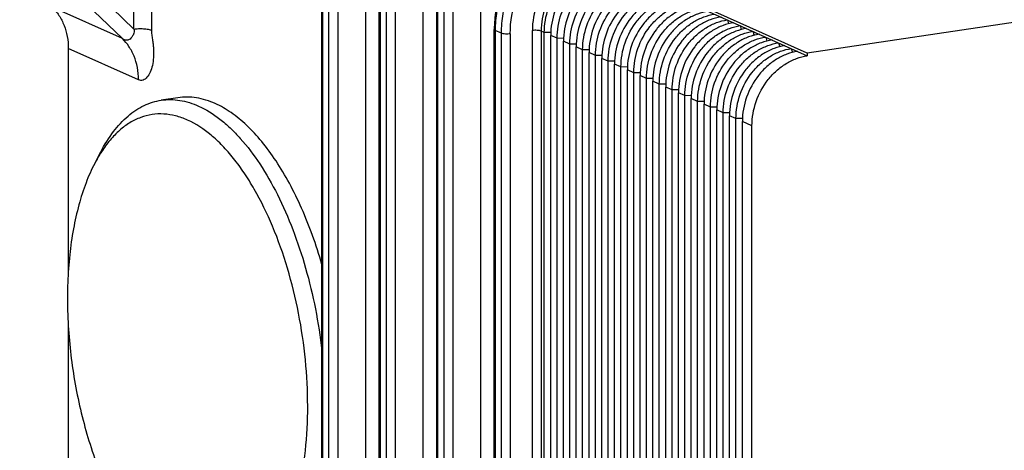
# Model space of a CAD drawing. Header units: millimetres. Extents: x 0 to 559, y 0 to 432.
# Tile 3 of 12: x 114 to 191, y 100 to 134. Entities that reach past the tile are written whole.
import ezdxf

# ---------------------------------------------------------------- set-up
doc = ezdxf.new("R2010")
doc.units = ezdxf.units.MM
doc.header["$LTSCALE"] = 30.734
doc.layers.get('0').update_dxf_attribs({"linetype": 'CONTINUOUS'})

msp = doc.modelspace()

# ---------------------------------------------------------------- linework, layer by layer
at = {"color": 7, "linetype": 'CONTINUOUS'}
for p, q in [((122.784, 132.774), (122.784, 146.376)), ((124.15, 146.281), (124.15, 132.679)), ((122.784, 132.774), (114.959, 140.332)), ((240.432, 140.587), (175.48, 130.882)), ((121.882, 132.021), (113.847, 139.782)), ((137.485, 66.341), (137.485, 138.785)), ((137.552, 138.72), (137.552, 66.276)), ((140.9, 138.772), (140.9, 66.328)), ((138.052, 66.052), (138.052, 138.496)), ((138.735, 138.449), (138.735, 66.004)), ((175.48, 130.882), (160.48, 137.606)), ((160.48, 137.413), (175.48, 130.688)), ((141.985, 64.323), (141.985, 136.768)), ((142.052, 136.703), (142.052, 64.259)), ((142.552, 64.035), (142.552, 136.479)), ((143.235, 136.432), (143.235, 63.987)), ((145.4, 136.755), (145.4, 64.311)), ((121.882, 132.021), (116.382, 134.486)), ((146.485, 62.306), (146.485, 134.751)), ((146.552, 134.686), (146.552, 62.241)), ((147.052, 62.017), (147.052, 134.462)), ((147.735, 134.414), (147.735, 61.97)), ((149.9, 134.738), (149.9, 62.293)), ((169.23, 133.49), (169.32, 133.175)), ((150.985, 60.289), (150.985, 132.733)), ((151.052, 132.669), (151.052, 60.224)), ((151.552, 132.444), (151.052, 132.669)), ((153.967, 60.211), (153.967, 132.656)), ((154.65, 132.608), (154.65, 60.164)), ((154.9, 132.496), (154.65, 132.608)), ((170.23, 133.042), (170.32, 132.726)), ((171.23, 132.594), (171.32, 132.278)), ((151.552, 60), (151.552, 132.444)), ((152.235, 132.397), (152.235, 59.953)), ((154.9, 60.052), (154.9, 132.496)), ((155.413, 132.492), (154.9, 132.496)), ((155.4, 59.828), (155.4, 132.272)), ((155.9, 132.048), (155.4, 132.272)), ((155.9, 59.604), (155.9, 132.048)), ((156.413, 132.043), (155.9, 132.048)), ((156.4, 59.38), (156.4, 131.824)), ((156.9, 131.6), (156.4, 131.824)), ((172.23, 132.145), (172.32, 131.83)), ((117.65, 131.261), (117.65, 113.717)), ((123.15, 128.795), (117.65, 131.261)), ((156.9, 59.155), (156.9, 131.6)), ((157.413, 131.595), (156.9, 131.6)), ((157.4, 58.931), (157.4, 131.376)), ((157.9, 131.152), (157.4, 131.376)), ((157.9, 58.707), (157.9, 131.152)), ((158.413, 131.147), (157.9, 131.152)), ((173.23, 131.697), (173.32, 131.381)), ((174.23, 131.249), (174.32, 130.933)), ((158.4, 58.483), (158.4, 130.927)), ((158.9, 130.703), (158.4, 130.927)), ((158.9, 58.259), (158.9, 130.703)), ((159.413, 130.699), (158.9, 130.703)), ((159.4, 58.035), (159.4, 130.479)), ((159.9, 130.255), (159.4, 130.479)), ((159.9, 57.811), (159.9, 130.255)), ((160.413, 130.25), (159.9, 130.255)), ((175.48, 130.882), (175.48, 130.688)), ((160.4, 57.586), (160.4, 130.031)), ((160.9, 129.807), (160.4, 130.031)), ((160.9, 57.362), (160.9, 129.807)), ((161.413, 129.802), (160.9, 129.807)), ((161.4, 57.138), (161.4, 129.583)), ((161.9, 129.358), (161.4, 129.583)), ((161.9, 56.914), (161.9, 129.358)), ((162.413, 129.354), (161.9, 129.358)), ((162.4, 56.69), (162.4, 129.134)), ((162.9, 128.91), (162.4, 129.134)), ((162.9, 56.466), (162.9, 128.91)), ((163.413, 128.905), (162.9, 128.91)), ((163.4, 56.242), (163.4, 128.686)), ((163.9, 128.462), (163.4, 128.686)), ((163.9, 56.017), (163.9, 128.462)), ((164.413, 128.457), (163.9, 128.462)), ((164.4, 55.793), (164.4, 128.238)), ((164.9, 128.014), (164.4, 128.238)), ((164.9, 55.569), (164.9, 128.014)), ((165.413, 128.009), (164.9, 128.014)), ((126.224, 127.4), (124.925, 127.206)), ((165.4, 55.345), (165.4, 127.789)), ((165.9, 127.565), (165.4, 127.789)), ((165.9, 55.121), (165.9, 127.565)), ((166.413, 127.561), (165.9, 127.565)), ((166.4, 54.897), (166.4, 127.341)), ((166.9, 127.117), (166.4, 127.341)), ((166.9, 54.673), (166.9, 127.117)), ((167.413, 127.112), (166.9, 127.117)), ((167.4, 54.448), (167.4, 126.893)), ((167.9, 126.669), (167.4, 126.893)), ((167.9, 54.224), (167.9, 126.669)), ((168.413, 126.664), (167.9, 126.669)), ((168.4, 54), (168.4, 126.445)), ((168.9, 126.22), (168.4, 126.445)), ((168.9, 53.776), (168.9, 126.22)), ((169.413, 126.216), (168.9, 126.22)), ((169.4, 53.552), (169.4, 125.996)), ((169.9, 125.772), (169.4, 125.996)), ((169.9, 53.328), (169.9, 125.772)), ((170.413, 125.767), (169.9, 125.772)), ((170.4, 53.104), (170.4, 125.548)), ((171.15, 125.212), (170.4, 125.548)), ((171.15, 52.767), (171.15, 125.212)), ((119.715, 122.264), (120.194, 123.179)), ((117.65, 109.641), (117.65, 94.685))]:
    msp.add_line(p, q, dxfattribs=at)
for points, knots in [([(157.907, 141.443), (157.443, 141.374), (156.515, 141.13), (155.207, 140.489), (154.009, 139.594), (152.963, 138.479), (152.107, 137.188), (151.47, 135.766), (151.076, 134.268), (150.985, 133.241), (150.985, 132.733)], [0, 0, 0, 0, 0.116711, 0.236949, 0.360653, 0.487248, 0.61575, 0.744915, 0.873412, 1, 1, 1, 1]), ([(157.912, 141.421), (157.455, 141.347), (156.538, 141.097), (155.245, 140.448), (154.057, 139.546), (153.018, 138.425), (152.167, 137.128), (151.534, 135.703), (151.143, 134.203), (151.052, 133.176), (151.052, 132.669)], [0, 0, 0, 0, 0.115618, 0.235323, 0.358959, 0.48581, 0.614748, 0.744389, 0.873263, 1, 1, 1, 1]), ([(151.552, 132.444), (151.552, 132.955), (151.644, 133.988), (152.04, 135.497), (152.681, 136.93), (153.542, 138.232), (154.592, 139.354), (155.791, 140.253), (157.096, 140.895), (158.02, 141.138), (158.48, 141.207)], [0, 0, 0, 0, 0.126818, 0.25578, 0.385496, 0.514476, 0.641322, 0.764901, 0.884506, 1, 1, 1, 1]), ([(152.235, 132.397), (152.235, 133.36), (152.583, 135.308), (153.767, 137.466), (155.085, 138.874), (156.21, 139.718), (157.432, 140.32), (158.299, 140.548), (158.73, 140.612)], [0, 0, 0, 0, 0.255327, 0.513606, 0.64068, 0.764481, 0.8843, 1, 1, 1, 1]), ([(158.73, 138.68), (158.414, 138.633), (157.779, 138.466), (156.882, 138.024), (156.057, 137.406), (155.091, 136.373), (154.222, 134.791), (153.967, 133.362), (153.967, 132.656)], [0, 0, 0, 0, 0.1157, 0.235519, 0.35932, 0.486394, 0.744673, 1, 1, 1, 1]), ([(158.98, 138.085), (158.693, 138.042), (158.115, 137.89), (157.3, 137.489), (156.55, 136.927), (155.672, 135.988), (154.882, 134.549), (154.65, 133.25), (154.65, 132.608)], [0, 0, 0, 0, 0.115702, 0.23552, 0.35932, 0.486394, 0.744673, 1, 1, 1, 1]), ([(154.9, 132.496), (154.9, 133.138), (155.132, 134.437), (155.922, 135.876), (156.8, 136.815), (157.55, 137.377), (158.365, 137.778), (158.943, 137.93), (159.23, 137.973)], [0, 0, 0, 0, 0.255327, 0.513606, 0.64068, 0.76448, 0.884298, 1, 1, 1, 1]), ([(159.73, 137.749), (159.443, 137.706), (158.865, 137.554), (158.05, 137.153), (157.3, 136.591), (156.422, 135.652), (155.632, 134.213), (155.4, 132.914), (155.4, 132.272)], [0, 0, 0, 0, 0.115702, 0.23552, 0.35932, 0.486394, 0.744673, 1, 1, 1, 1]), ([(155.9, 132.048), (155.9, 132.69), (156.132, 133.989), (156.922, 135.428), (157.8, 136.366), (158.55, 136.929), (159.365, 137.33), (159.943, 137.482), (160.23, 137.525)], [0, 0, 0, 0, 0.255327, 0.513606, 0.64068, 0.76448, 0.884298, 1, 1, 1, 1]), ([(160.73, 137.301), (160.443, 137.258), (159.865, 137.106), (159.05, 136.705), (158.3, 136.142), (157.422, 135.203), (156.632, 133.765), (156.4, 132.466), (156.4, 131.824)], [0, 0, 0, 0, 0.115702, 0.23552, 0.35932, 0.486394, 0.744673, 1, 1, 1, 1]), ([(156.9, 131.6), (156.9, 132.242), (157.132, 133.541), (157.922, 134.979), (158.8, 135.918), (159.55, 136.48), (160.365, 136.882), (160.943, 137.034), (161.23, 137.076)], [0, 0, 0, 0, 0.255327, 0.513606, 0.64068, 0.76448, 0.884298, 1, 1, 1, 1]), ([(161.73, 136.852), (161.443, 136.809), (160.865, 136.657), (160.05, 136.256), (159.3, 135.694), (158.422, 134.755), (157.632, 133.317), (157.4, 132.018), (157.4, 131.376)], [0, 0, 0, 0, 0.115702, 0.23552, 0.35932, 0.486394, 0.744673, 1, 1, 1, 1]), ([(157.9, 131.152), (157.9, 131.793), (158.132, 133.093), (158.922, 134.531), (159.8, 135.47), (160.55, 136.032), (161.365, 136.433), (161.943, 136.585), (162.23, 136.628)], [0, 0, 0, 0, 0.255327, 0.513606, 0.64068, 0.76448, 0.884298, 1, 1, 1, 1]), ([(162.73, 136.404), (162.443, 136.361), (161.865, 136.209), (161.05, 135.808), (160.3, 135.246), (159.422, 134.307), (158.632, 132.868), (158.4, 131.569), (158.4, 130.927)], [0, 0, 0, 0, 0.115702, 0.23552, 0.35932, 0.486394, 0.744673, 1, 1, 1, 1]), ([(158.9, 130.703), (158.9, 131.345), (159.132, 132.644), (159.922, 134.083), (160.8, 135.022), (161.55, 135.584), (162.365, 135.985), (162.943, 136.137), (163.23, 136.18)], [0, 0, 0, 0, 0.255327, 0.513606, 0.64068, 0.76448, 0.884298, 1, 1, 1, 1]), ([(163.73, 135.956), (163.443, 135.913), (162.865, 135.761), (162.05, 135.36), (161.3, 134.797), (160.422, 133.859), (159.632, 132.42), (159.4, 131.121), (159.4, 130.479)], [0, 0, 0, 0, 0.115702, 0.23552, 0.35932, 0.486394, 0.744673, 1, 1, 1, 1]), ([(159.9, 130.255), (159.9, 130.897), (160.132, 132.196), (160.922, 133.634), (161.8, 134.573), (162.55, 135.136), (163.365, 135.537), (163.943, 135.689), (164.23, 135.732)], [0, 0, 0, 0, 0.255327, 0.513606, 0.64068, 0.76448, 0.884298, 1, 1, 1, 1]), ([(164.73, 135.507), (164.443, 135.464), (163.865, 135.313), (163.05, 134.911), (162.3, 134.349), (161.422, 133.41), (160.632, 131.972), (160.4, 130.673), (160.4, 130.031)], [0, 0, 0, 0, 0.115702, 0.23552, 0.35932, 0.486394, 0.744673, 1, 1, 1, 1]), ([(160.9, 129.807), (160.9, 130.449), (161.132, 131.748), (161.922, 133.186), (162.8, 134.125), (163.55, 134.687), (164.365, 135.088), (164.943, 135.24), (165.23, 135.283)], [0, 0, 0, 0, 0.255327, 0.513606, 0.64068, 0.76448, 0.884298, 1, 1, 1, 1]), ([(165.73, 135.059), (165.443, 135.016), (164.865, 134.864), (164.05, 134.463), (163.3, 133.901), (162.422, 132.962), (161.632, 131.523), (161.4, 130.224), (161.4, 129.583)], [0, 0, 0, 0, 0.115702, 0.23552, 0.35932, 0.486394, 0.744673, 1, 1, 1, 1]), ([(116.382, 134.486), (116.585, 134.29), (116.952, 133.844), (117.352, 133.061), (117.597, 132.186), (117.65, 131.572), (117.65, 131.261)], [0, 0, 0, 0, 0.237781, 0.483205, 0.737369, 1, 1, 1, 1]), ([(161.9, 129.358), (161.9, 130), (162.132, 131.299), (162.922, 132.738), (163.8, 133.677), (164.55, 134.239), (165.365, 134.64), (165.943, 134.792), (166.23, 134.835)], [0, 0, 0, 0, 0.255327, 0.513606, 0.64068, 0.76448, 0.884298, 1, 1, 1, 1]), ([(166.73, 134.611), (166.443, 134.568), (165.865, 134.416), (165.05, 134.015), (164.3, 133.452), (163.422, 132.514), (162.632, 131.075), (162.4, 129.776), (162.4, 129.134)], [0, 0, 0, 0, 0.115702, 0.23552, 0.35932, 0.486394, 0.744673, 1, 1, 1, 1]), ([(162.9, 128.91), (162.9, 129.552), (163.132, 130.851), (163.922, 132.29), (164.8, 133.228), (165.55, 133.791), (166.365, 134.192), (166.943, 134.344), (167.23, 134.387)], [0, 0, 0, 0, 0.255327, 0.513606, 0.64068, 0.76448, 0.884298, 1, 1, 1, 1]), ([(167.73, 134.163), (167.443, 134.12), (166.865, 133.968), (166.05, 133.567), (165.3, 133.004), (164.422, 132.065), (163.632, 130.627), (163.4, 129.328), (163.4, 128.686)], [0, 0, 0, 0, 0.115702, 0.23552, 0.35932, 0.486394, 0.744673, 1, 1, 1, 1]), ([(163.9, 128.462), (163.9, 129.104), (164.132, 130.403), (164.922, 131.841), (165.8, 132.78), (166.55, 133.342), (167.365, 133.744), (167.943, 133.895), (168.23, 133.938)], [0, 0, 0, 0, 0.255327, 0.513606, 0.64068, 0.76448, 0.884298, 1, 1, 1, 1]), ([(168.73, 133.714), (168.443, 133.671), (167.865, 133.519), (167.05, 133.118), (166.3, 132.556), (165.422, 131.617), (164.632, 130.179), (164.4, 128.88), (164.4, 128.238)], [0, 0, 0, 0, 0.115702, 0.23552, 0.35932, 0.486394, 0.744673, 1, 1, 1, 1]), ([(164.9, 128.014), (164.9, 128.655), (165.132, 129.954), (165.922, 131.393), (166.8, 132.332), (167.55, 132.894), (168.365, 133.295), (168.943, 133.447), (169.23, 133.49)], [0, 0, 0, 0, 0.255327, 0.513606, 0.64068, 0.76448, 0.884298, 1, 1, 1, 1]), ([(122.784, 132.774), (122.796, 132.735), (122.809, 132.658), (122.802, 132.521), (122.761, 132.378), (122.693, 132.241), (122.606, 132.11), (122.501, 131.996), (122.369, 131.911), (122.238, 131.885), (122.109, 131.909), (122.007, 131.955), (121.932, 131.996), (121.897, 132.014), (121.882, 132.021)], [0, 0, 0, 0, 0.080037, 0.150224, 0.269078, 0.367207, 0.449104, 0.575925, 0.670264, 0.750198, 0.832068, 0.923412, 0.967317, 1, 1, 1, 1]), ([(122.784, 132.774), (122.901, 132.791), (123.155, 132.813), (123.53, 132.807), (123.834, 132.772), (124.035, 132.723), (124.116, 132.695), (124.15, 132.679)], [0, 0, 0, 0, 0.257164, 0.550268, 0.814735, 0.91861, 1, 1, 1, 1]), ([(124.15, 132.679), (124.15, 132.62), (124.159, 132.501), (124.191, 132.264), (124.239, 131.968), (124.287, 131.612), (124.329, 131.143), (124.333, 130.577), (124.251, 129.949), (124.086, 129.417), (123.876, 129.06), (123.67, 128.864), (123.507, 128.771), (123.325, 128.739), (123.206, 128.77), (123.15, 128.795)], [0, 0, 0, 0, 0.039191, 0.078876, 0.15832, 0.237714, 0.31666, 0.469933, 0.61108, 0.734176, 0.83666, 0.880776, 0.921014, 0.959373, 1, 1, 1, 1]), ([(151.052, 132.669), (151.042, 132.673), (151.025, 132.682), (150.999, 132.7), (150.985, 132.721), (150.985, 132.733)], [0, 0, 0, 0, 0.337698, 0.611377, 1, 1, 1, 1]), ([(154.65, 132.608), (154.609, 132.627), (154.508, 132.652), (154.341, 132.672), (154.155, 132.675), (154.028, 132.665), (153.967, 132.656)], [0, 0, 0, 0, 0.194193, 0.449584, 0.731482, 1, 1, 1, 1]), ([(169.73, 133.266), (169.443, 133.223), (168.865, 133.071), (168.05, 132.67), (167.3, 132.108), (166.422, 131.169), (165.632, 129.73), (165.4, 128.431), (165.4, 127.789)], [0, 0, 0, 0, 0.115702, 0.23552, 0.35932, 0.486394, 0.744673, 1, 1, 1, 1]), ([(165.9, 127.565), (165.9, 128.207), (166.132, 129.506), (166.922, 130.945), (167.8, 131.883), (168.55, 132.446), (169.365, 132.847), (169.943, 132.999), (170.23, 133.042)], [0, 0, 0, 0, 0.255327, 0.513606, 0.64068, 0.76448, 0.884298, 1, 1, 1, 1]), ([(170.73, 132.818), (170.443, 132.775), (169.865, 132.623), (169.05, 132.222), (168.3, 131.659), (167.422, 130.721), (166.632, 129.282), (166.4, 127.983), (166.4, 127.341)], [0, 0, 0, 0, 0.115702, 0.23552, 0.35932, 0.486394, 0.744673, 1, 1, 1, 1]), ([(166.9, 127.117), (166.9, 127.759), (167.132, 129.058), (167.922, 130.496), (168.8, 131.435), (169.55, 131.998), (170.365, 132.399), (170.943, 132.551), (171.23, 132.594)], [0, 0, 0, 0, 0.255327, 0.513606, 0.64068, 0.76448, 0.884298, 1, 1, 1, 1]), ([(123.15, 128.795), (123.15, 129.122), (123.092, 129.76), (122.831, 130.651), (122.426, 131.414), (122.071, 131.838), (121.882, 132.021)], [0, 0, 0, 0, 0.27577, 0.536719, 0.778576, 1, 1, 1, 1]), ([(152.235, 132.397), (152.174, 132.388), (152.047, 132.378), (151.862, 132.38), (151.694, 132.4), (151.593, 132.426), (151.552, 132.444)], [0, 0, 0, 0, 0.268518, 0.550416, 0.805807, 1, 1, 1, 1]), ([(171.73, 132.369), (171.443, 132.326), (170.865, 132.175), (170.05, 131.773), (169.3, 131.211), (168.422, 130.272), (167.632, 128.834), (167.4, 127.535), (167.4, 126.893)], [0, 0, 0, 0, 0.115702, 0.23552, 0.35932, 0.486394, 0.744673, 1, 1, 1, 1]), ([(167.9, 126.669), (167.9, 127.311), (168.132, 128.61), (168.922, 130.048), (169.8, 130.987), (170.55, 131.549), (171.365, 131.95), (171.943, 132.102), (172.23, 132.145)], [0, 0, 0, 0, 0.255327, 0.513606, 0.64068, 0.76448, 0.884298, 1, 1, 1, 1]), ([(172.73, 131.921), (172.443, 131.878), (171.865, 131.726), (171.05, 131.325), (170.3, 130.763), (169.422, 129.824), (168.632, 128.385), (168.4, 127.086), (168.4, 126.445)], [0, 0, 0, 0, 0.115702, 0.23552, 0.35932, 0.486394, 0.744673, 1, 1, 1, 1]), ([(168.9, 126.22), (168.9, 126.862), (169.132, 128.161), (169.922, 129.6), (170.8, 130.539), (171.55, 131.101), (172.365, 131.502), (172.943, 131.654), (173.23, 131.697)], [0, 0, 0, 0, 0.255327, 0.513606, 0.64068, 0.76448, 0.884298, 1, 1, 1, 1]), ([(173.73, 131.473), (173.443, 131.43), (172.865, 131.278), (172.05, 130.877), (171.3, 130.314), (170.422, 129.376), (169.632, 127.937), (169.4, 126.638), (169.4, 125.996)], [0, 0, 0, 0, 0.115702, 0.23552, 0.35932, 0.486394, 0.744673, 1, 1, 1, 1]), ([(169.9, 125.772), (169.9, 126.414), (170.132, 127.713), (170.922, 129.152), (171.8, 130.09), (172.55, 130.653), (173.365, 131.054), (173.943, 131.206), (174.23, 131.249)], [0, 0, 0, 0, 0.255327, 0.513606, 0.64068, 0.76448, 0.884298, 1, 1, 1, 1]), ([(174.73, 131.025), (174.443, 130.982), (173.865, 130.83), (173.05, 130.429), (172.3, 129.866), (171.422, 128.927), (170.632, 127.489), (170.4, 126.19), (170.4, 125.548)], [0, 0, 0, 0, 0.115702, 0.23552, 0.35932, 0.486394, 0.744673, 1, 1, 1, 1]), ([(171.15, 125.212), (171.15, 125.854), (171.382, 127.153), (172.172, 128.591), (173.05, 129.53), (173.8, 130.092), (174.615, 130.494), (175.193, 130.645), (175.48, 130.688)], [0, 0, 0, 0, 0.255327, 0.513606, 0.64068, 0.76448, 0.884298, 1, 1, 1, 1]), ([(120.194, 123.179), (120.482, 123.729), (121.103, 124.735), (122.077, 125.801), (122.921, 126.438), (123.565, 126.804), (124.234, 127.066), (124.694, 127.172), (124.925, 127.206)], [0, 0, 0, 0, 0.28954, 0.547582, 0.666803, 0.7809, 0.891386, 1, 1, 1, 1]), ([(124.925, 127.206), (125.162, 127.241), (125.647, 127.275), (126.645, 127.192), (127.381, 126.96), (127.851, 126.749)], [0, 0, 0, 0, 0.239858, 0.484063, 1, 1, 1, 1]), ([(129.15, 126.943), (128.68, 127.154), (127.944, 127.386), (126.946, 127.47), (126.461, 127.436), (126.224, 127.4)], [0, 0, 0, 0, 0.515937, 0.760142, 1, 1, 1, 1]), ([(127.851, 126.749), (128.441, 126.485), (129.299, 125.942), (130.347, 125.036), (131.438, 123.903), (132.725, 122.188), (134.09, 119.79), (135.284, 117.058), (136.274, 114.066), (137.032, 110.896), (137.37, 108.72), (137.495, 107.62)], [0, 0, 0, 0, 0.087387, 0.135693, 0.187226, 0.299874, 0.424604, 0.559627, 0.702496, 0.850331, 1, 1, 1, 1]), ([(137.492, 114.379), (137.273, 115.14), (136.795, 116.62), (135.95, 118.738), (135, 120.686), (133.959, 122.436), (132.844, 123.96), (131.669, 125.236), (130.452, 126.244), (129.583, 126.749), (129.15, 126.943)], [0, 0, 0, 0, 0.153416, 0.301054, 0.44135, 0.57298, 0.694939, 0.806649, 0.908092, 1, 1, 1, 1]), ([(126.985, 125.653), (126.682, 125.789), (126.071, 126.008), (125.128, 126.16), (124.2, 126.119), (123.301, 125.886), (122.443, 125.464), (121.636, 124.861), (120.886, 124.086), (120.447, 123.485), (120.237, 123.161)], [0, 0, 0, 0, 0.125615, 0.244354, 0.359433, 0.47452, 0.593285, 0.71894, 0.853956, 1, 1, 1, 1]), ([(126.985, 89.335), (127.282, 89.201), (127.882, 88.986), (128.807, 88.832), (129.718, 88.863), (130.601, 89.079), (131.446, 89.476), (132.243, 90.048), (132.986, 90.788), (133.668, 91.686), (134.285, 92.734), (134.831, 93.923), (135.302, 95.24), (135.837, 97.203), (136.276, 99.897), (136.445, 103.334), (136.26, 106.929), (135.729, 110.544), (134.873, 114.046), (133.722, 117.302), (132.526, 119.769), (131.448, 121.509), (130.617, 122.647), (129.75, 123.641), (128.605, 124.718), (127.647, 125.357), (126.985, 125.653)], [0, 0, 0, 0, 0.021666, 0.04216, 0.062013, 0.08183, 0.102223, 0.123734, 0.146787, 0.171674, 0.198565, 0.227527, 0.25854, 0.291519, 0.362726, 0.439583, 0.520026, 0.601738, 0.682315, 0.759433, 0.831007, 0.864199, 0.89544, 0.924635, 0.951758, 1, 1, 1, 1]), ([(120.237, 123.161), (120.191, 123.09), (120.006, 122.797), (119.836, 122.495), (119.715, 122.264)], [0, 0, 0, 0, 0.243987, 1, 1, 1, 1]), ([(119.715, 122.264), (119.458, 121.774), (118.991, 120.718), (118.441, 119.003), (118.019, 117.117), (117.732, 115.086), (117.583, 112.941), (117.573, 109.943), (117.917, 106.139), (118.7, 102.4), (119.586, 99.536), (120.355, 97.529), (121.224, 95.67), (122.179, 93.99), (123.206, 92.511), (123.962, 91.637), (124.35, 91.244)], [0, 0, 0, 0, 0.050385, 0.105171, 0.164062, 0.226594, 0.292176, 0.360124, 0.500001, 0.639878, 0.707826, 0.773408, 0.835939, 0.894829, 0.949615, 1, 1, 1, 1])]:
    msp.add_open_spline(points, degree=3, knots=knots, dxfattribs=at)

doc.saveas('drawing.dxf')
